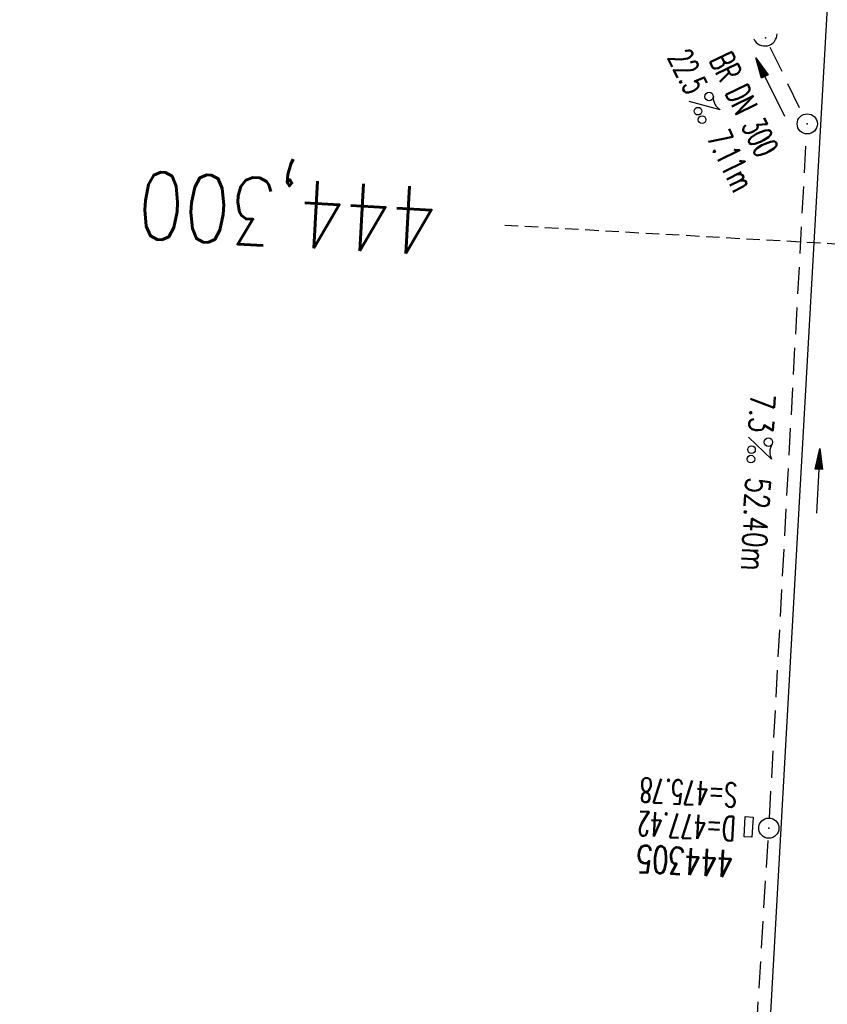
# Model space of a CAD drawing. Extents: x 459406 to 461721, y 413308 to 423218.
# Tile 111 of 256: x 460925 to 460985, y 417195 to 417268. Entities that reach past the tile are written whole.
import ezdxf
from ezdxf.enums import TextEntityAlignment as Align

# ---------------------------------------------------------------- set-up
doc = ezdxf.new("R2010")
doc.units = 0
doc.header["$LTSCALE"] = 2
doc.header["$MEASUREMENT"] = 0
for name, pattern in [('AUSGEZOGEN', [0]), ('GESTRICH-X2', [1.5, 1, -0.5]), ('GESTRICHELT', [0.75, 0.5, -0.25])]:
    doc.linetypes.add(name, pattern=pattern)
doc.layers.get('0').update_dxf_attribs({"linetype": 'AUSGEZOGEN'})
for name, color, linetype in [('FBR', 8, 'CONTINUOUS'), ('HEKTOM', 1, 'GESTRICHELT'), ('KANAL', 7, 'GESTRICH-X2'), ('PFEIL', 7, 'CONTINUOUS'), ('RINNE', 200, 'CONTINUOUS'), ('SCHACHTNR', 6, 'CONTINUOUS'), ('SCHSYMBOL', 7, 'AUSGEZOGEN'), ('TEXTO', 4, 'CONTINUOUS'), ('TEXTU', 4, 'CONTINUOUS')]:
    doc.layers.add(name, color=color, linetype=linetype)
doc.styles.add('ROMANS', font='romans.shx', dxfattribs={"width": 0.8})

# ---------------------------------------------------------------- blocks, each defined once
blk = doc.blocks.new('GST')
at = {"color": 0}
blk.add_circle((0, 0), 0.75, dxfattribs=at)
blk.add_point((0, 0), dxfattribs=at)
blk = doc.blocks.new('17')
blk.add_lwpolyline([(-0.755, -1.218), (0.748, -1.218), (0.748, -1.801), (-0.755, -1.801)], close=True)
blk.add_blockref('GST', (0, 0))
blk = doc.blocks.new('10')
blk.add_blockref('GST', (0, 0))
blk = doc.blocks.new('PROM')
blk.add_line((1.566, 1.817), (0.019, 0.015))
for centre, radius in [((0.317, 1.51), 0.317), ((0.943, 0.291), 0.283), ((1.645, 0.287), 0.283)]:
    blk.add_circle(centre, radius)
blk.add_arc((0.992, 2.682), 1.033, 239.14139, 303.35492)
blk = doc.blocks.new('PFEIL2')
at = {"color": 0}
for p, q in [((0.88, 0.002), (-2.401, -0.012)), ((0.881, -0.271), (0.879, 0.276)), ((0.879, 0.276), (2.429, 0.009)), ((0.911, 0.27), (0.879, 0.265)), ((0.965, 0.261), (0.879, 0.246)), ((1.019, 0.252), (0.879, 0.228)), ((1.073, 0.242), (0.879, 0.209)), ((1.127, 0.233), (0.879, 0.191)), ((1.181, 0.224), (0.879, 0.172)), ((1.235, 0.214), (0.879, 0.154)), ((1.289, 0.205), (0.879, 0.135)), ((1.343, 0.196), (0.879, 0.117)), ((1.397, 0.187), (0.879, 0.098)), ((1.451, 0.177), (0.879, 0.08)), ((1.505, 0.168), (0.879, 0.061)), ((1.559, 0.159), (0.88, 0.043)), ((1.613, 0.149), (0.88, 0.024)), ((1.668, 0.14), (0.88, 0.006)), ((1.722, 0.131), (0.88, -0.013)), ((1.776, 0.121), (0.88, -0.031)), ((1.83, 0.112), (0.88, -0.05)), ((1.884, 0.103), (0.88, -0.068)), ((1.938, 0.094), (0.88, -0.087)), ((1.992, 0.084), (0.88, -0.105)), ((2.046, 0.075), (0.88, -0.124)), ((2.1, 0.066), (0.88, -0.142)), ((2.154, 0.056), (0.88, -0.161)), ((2.208, 0.047), (0.88, -0.179)), ((2.262, 0.038), (0.881, -0.198)), ((2.316, 0.029), (0.881, -0.216)), ((2.37, 0.019), (0.881, -0.235)), ((2.424, 0.01), (0.881, -0.253)), ((2.429, 0.009), (0.881, -0.271))]:
    blk.add_line(p, q, dxfattribs=at)
blk = doc.blocks.new('42')
at = {"color": 0}
blk.add_arc((-0.025, -0.311), 0.91, 12.5363, 167.4637, dxfattribs=at)
blk.add_point((0, 0), dxfattribs=at)

msp = doc.modelspace()

# ---------------------------------------------------------------- linework, layer by layer
at = {"layer": 'FBR'}
for points in [[(460971.381, 417027.125, 0.000005), (460970.445, 417010.485, 0.000002), (460968.575, 416977.204, 0.000002)], [(460986.607, 417026.269, 0.000005), (460985.671, 417009.629, 0.000002), (460983.801, 416976.348, 0.000002)], [(460990.101, 417026.073, 0.000005), (460989.166, 417009.432, 0.000002), (460987.295, 416976.152, 0.000002)], [(461005.577, 417025.203, 0.000005), (461004.641, 417008.562, 0.000002), (461002.771, 416975.282, 0.000002)], [(460994.134, 417401.986, 0.001036), (460993.035, 417389.447, 0.001039), (460991.991, 417376.937, 0.001048), (460990.997, 417364.4, 0.001048), (460990.057, 417351.869, 0.001037), (460989.024, 417337.286, 0.001443), (460988.331, 417326.759, 0.000621), (460987.418, 417311.976, 0.000896), (460986.815, 417301.702), (460986.803, 417301.492, 0.000151), (460986.803, 417301.481, 0.000033), (460986.107, 417289.104, -0.000002), (460985.412, 417276.731), (460984.009, 417251.77), (460982.606, 417226.81), (460979.8, 417176.889)], [(461009.323, 417400.623, 0.001036), (461008.23, 417388.147, 0.001039), (461007.191, 417375.7, 0.001048), (461006.202, 417363.227, 0.001048), (461005.267, 417350.759, 0.001037), (461004.238, 417336.24, 0.001443), (461003.55, 417325.801, 0.000621), (461002.64, 417311.055, 0.000896), (461002.041, 417300.836), (461002.029, 417300.626, 0.000151), (461002.029, 417300.624, 0.000033), (461001.333, 417288.25, -0.000002), (461000.638, 417275.875), (460999.235, 417250.914), (460997.832, 417225.954), (460995.026, 417176.033)], [(461012.809, 417400.311, 0.001036), (461011.717, 417387.849, 0.001039), (461010.679, 417375.416, 0.001048), (461009.692, 417362.958, 0.001048), (461008.757, 417350.505, 0.001037), (461007.73, 417336, 0.001443), (461007.044, 417325.581, 0.000621), (461006.134, 417310.844, 0.000896), (461005.535, 417300.638), (461005.523, 417300.428, 0.000033), (461004.828, 417288.053, -0.000002), (461004.132, 417275.679), (461002.729, 417250.718), (461001.326, 417225.758), (460998.52, 417175.837)], [(461028.247, 417398.925, 0.001036), (461027.16, 417386.527, 0.001039), (461026.128, 417374.159, 0.001048), (461025.146, 417361.765, 0.001048), (461024.216, 417349.377, 0.001037), (461023.193, 417334.937, 0.001443), (461022.513, 417324.607, 0.000621), (461021.606, 417309.908, 0.000896), (461021.01, 417299.757), (461020.998, 417299.552, 0.000033), (461020.303, 417287.185, -0.000002), (461019.608, 417274.809), (461018.205, 417249.848), (461016.802, 417224.888), (461013.996, 417174.967)], [(460939.563, 416465.526, -0.000001), (460938.861, 416453.045)], [(460955.038, 416464.656, -0.000001), (460954.337, 416452.175)], [(460958.533, 416464.459, -0.000001), (460957.831, 416451.979)], [(460973.759, 416463.603, -0.000001), (460973.057, 416451.123)]]:
    msp.add_lwpolyline(points, format="xyb", dxfattribs=at)
at = {"layer": 'HEKTOM'}
msp.add_line((461000.969, 417250.813), (460961.031, 417253.063), dxfattribs=at)
at = {"layer": 'KANAL'}
for p, q in [((460980.75, 417266.313), (460983.188, 417261.281)), ((460980.719, 417209.031), (460983.469, 417259.844)), ((460978.094, 417166.438), (460980.625, 417207.531))]:
    msp.add_line(p, q, dxfattribs=at)
at = {"layer": 'RINNE'}
msp.add_lwpolyline([(461009.323, 417400.623, 0.001036), (461008.23, 417388.147, 0.001039), (461007.191, 417375.7, 0.001048), (461006.202, 417363.227, 0.001048), (461005.267, 417350.759, 0.001037), (461004.238, 417336.24, 0.001443), (461003.55, 417325.801, 0.000621), (461002.64, 417311.055, 0.000896), (461002.041, 417300.836), (461002.029, 417300.626, 0.000151), (461002.029, 417300.624, 0.000033), (461001.333, 417288.25, -0.000002), (461000.638, 417275.875), (460999.235, 417250.914), (460997.832, 417225.954), (460996.152, 417196.07)], format="xyb", dxfattribs=at)

# ---------------------------------------------------------------- block references
at = {"layer": 'PFEIL'}
for p, rotation in [((460980.764, 417263.346), 115.9268), ((460984.327, 417234.07), 86.87459999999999)]:
    msp.add_blockref('PFEIL2', p, dxfattribs=dict(at, rotation=rotation))
at = {"layer": 'SCHSYMBOL'}
for name, p, rotation in [('42', (460980.418, 417266.998), 192.748874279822), ('10', (460983.525, 417260.607), 266.7828), ('17', (460980.668, 417208.283), 266.7828)]:
    msp.add_blockref(name, p, dxfattribs=dict(at, rotation=rotation))
at = {"layer": 'TEXTU'}
for p, rotation in [((460974.727, 417262.274), 295.9268), ((460979.141, 417237.36), 266.8746000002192)]:
    msp.add_blockref('PROM', p, dxfattribs=dict(at, rotation=rotation))

# ---------------------------------------------------------------- texts
at = {"layer": 'HEKTOM', "style": 'ROMANS', "width": 0.8}
msp.add_text('444,300', height=5, rotation=176.7828, dxfattribs=at).set_placement((460956.188, 417255.844))
at = {"layer": 'SCHACHTNR', "style": 'ROMANS'}
for s, height, width, p in [('S=475.78', 1.8, 0.6, (460978.344, 417211.625)), ('D=477.42', 1.8, 0.6, (460978.219, 417209.125)), ('444305', 2, 0.7, (460978.063, 417206.625))]:
    msp.add_text(s, height=height, rotation=176.7828, dxfattribs=dict(at, width=width)).set_placement(p)
at = {"layer": 'TEXTO', "style": 'ROMANS', "width": 0.6}
msp.add_text('BR DN 300', height=1.8, rotation=295.9268, dxfattribs=at).set_placement((460978.017, 417261.664), align=Align.CENTER)
at = {"layer": 'TEXTU', "style": 'ROMANS'}
for s, rotation, width, p in [('22.5', 295.9268, 0.6, (460973.134, 417265.566)), ('7.11m', 295.9268, 0.6, (460976.04, 417259.566)), ('7.3', 266.8746, 0.75, (460979.322, 417240.592)), ('52.40m', 266.8746, 0.75, (460978.978, 417234.373))]:
    msp.add_text(s, height=1.8, rotation=rotation, dxfattribs=dict(at, width=width)).set_placement(p)

doc.saveas('drawing.dxf')
